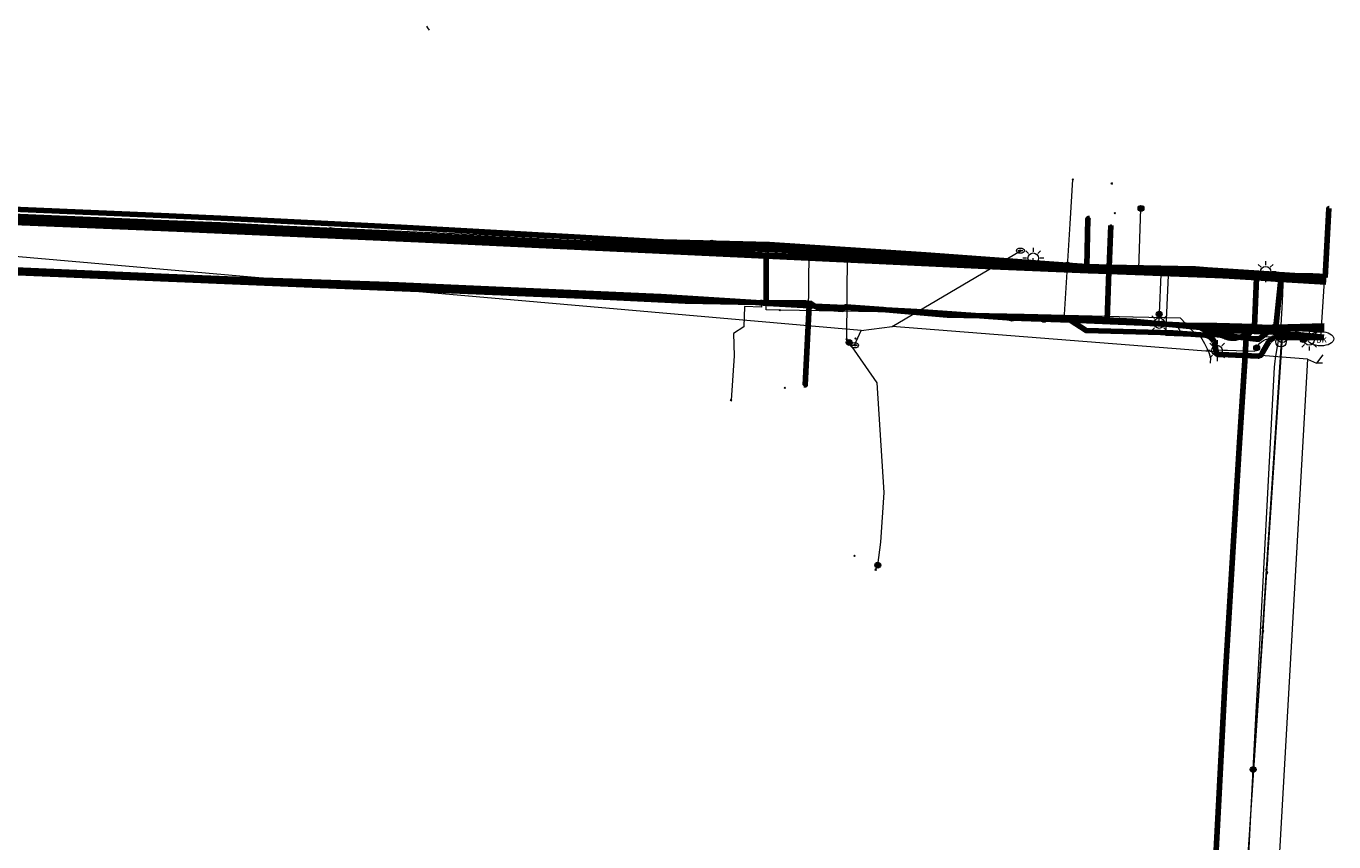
# Model space of a CAD drawing. Extents: x 168205 to 168768, y 448681 to 449635.
# Tile 11 of 11: x 168473 to 168722, y 449471 to 449627. Entities that reach past the tile are written whole.
import ezdxf
from ezdxf.enums import TextEntityAlignment as Align
from ezdxf.lldxf.tags import DXFTag

# ---------------------------------------------------------------- set-up
doc = ezdxf.new("R2010")
doc.units = 0
doc.layers.get('0').update_dxf_attribs({"lineweight": 0})
for name, color, linetype, lineweight, true_color in [('B-WE-KL-DATA_DFN PA CIRCET NEDERLAND-G', 3, 'KL-DATA-N', 18, 0x00ff00), ('B-WE-KL-DATA_EUROFIBER NEDERLAND BV-G', 3, 'KL-DATA-N', 18, 0x00ff00), ('B-WE-KL-DATA_HULPSTUK_KPN BV-S', 3, 'Continuous', 25, 0x00ff00), ('B-WE-KL-DATA_KABELBED_KPN BV-G', 3, 'Continuous', 100, 0x00ff00), ('B-WE-KL-DATA_MANTELBUIS_ASBESTCEMENT_100_KPN BV-G', 3, 'Continuous', 100, 0x00ff00), ('B-WE-KL-DATA_MANTELBUIS_STAAL_106_KPN BV-G', 3, 'Continuous', 100, 0x00ff00), ('B-WE-KL-DATA_MANTELBUIS_STAAL_125_KPN BV-G', 3, 'Continuous', 100, 0x00ff00), ('B-WE-KL-DATA_MANTELBUIS_STAAL_150_KPN BV-G', 3, 'Continuous', 100, 0x00ff00), ('B-WE-KL-ET_LS_HULPSTUK_LIANDER NV PAC 2AI68G2-S', 190, 'Continuous', 25, 0x7f00ff), ('B-WE-KL-ET_LS_HULPSTUK_STEDIN NETBEHEER BV-S', 190, 'Continuous', 25, 0x7f00ff), ('B-WE-KL-ET_LS_LIANDER NV PAC 2AI68G2-G', 190, 'KL-LS-N', 18, 0x7f00ff), ('B-WE-KL-ET_LS_OV_LICHTMAST_LIANDER NV PAC 2AI68G2-S', 190, 'Continuous', 25, 0x7f00ff), ('B-WE-KL-ET_LS_STEDIN NETBEHEER BV-G', 190, 'KL-LS-N', 18, 0x7f00ff), ('B-WE-KL-GAS_LD_HULPSTUK_LIANDER NV PAC 2AI68G2-S', 40, 'Continuous', 25, 0xffbf00), ('B-WE-KL-GAS_LD_POLYETHEEN_25_LIANDER NV PAC 2AI68G2-G', 40, 'KL-GAS-LD-N', 18, 0xffbf00), ('B-WE-KL-GAS_LD_SLAGVAST PVC_110_LIANDER NV PAC 2AI68G2-G', 40, 'KL-GAS-LD-N', 18, 0xffbf00), ('B-WE-KL-GAS_LD_SLAGVAST PVC_50_LIANDER NV PAC 2AI68G2-G', 40, 'KL-GAS-LD-N', 18, 0xffbf00), ('B-WE-KL-GAS_LD_SLAGVAST PVC_75_LIANDER NV PAC 2AI68G2-G', 40, 'KL-GAS-LD-N', 18, 0xffbf00), ('B-WE-KL-WATER_110_VITENS-G', 5, 'KL-WATER-N', 18, 0x0000ff), ('B-WE-KL-WATER_HULPSTUK_VITENS-S', 5, 'Continuous', 25, 0x0000ff), ('B-WE-KL-WATER_MANTELBUIS_VITENS-G', 5, 'Continuous', 100, 0x0000ff), ('B-WE-KL-WATER_VITENS-S', 5, 'Continuous', 25, 0x0000ff), ('B-WE-RI-DRUK_OVERIG_60_GEMEENTE VEENENDAAL-G', 6, 'RI-PERS', 18, 0xff00ff), ('B-WE-RI-DRUK_POLYETHYLEEN PE_60_GEMEENTE VEENENDAAL-G', 6, 'RI-PERS', 18, 0xff00ff), ('B-WE-RI-DRUK_POLYETHYLEEN PE_70_GEMEENTE VEENENDAAL-G', 6, 'RI-PERS', 18, 0xff00ff), ('B-WE-RI-PERSLEIDING_HULPSTUK_GEMEENTE VEENENDAAL-S', 6, 'Continuous', 25, 0xff00ff)]:
    doc.layers.add(name, color=color, linetype=linetype, lineweight=lineweight, true_color=true_color)
for name, color, linetype, lineweight in [('B-WE-KL-OVERIG_HULPSTUK-S', 8, 'Continuous', 25), ('B-WE-KL-OVERIG_RIJKSWATERSTAAT OOST NEDERLAND-G', 8, 'Continuous', 18), ('B-WE-OG-INFO_KPN BV-S', 7, 'Continuous', 25), ('B-WE-OG-INFO_LIANDER NV PAC 2AI68G2-G', 7, 'Continuous', 18), ('B-WE-OG-INFO_VITENS-S', 7, 'Continuous', 25)]:
    doc.layers.add(name, color=color, linetype=linetype, lineweight=lineweight)
doc.styles.add('NLCS-ISO', font='NLCS-ISO.ttf')
doc.styles.get("Standard").update_dxf_attribs({"font": 'iso.shx'})
tags = doc.linetypes.add('KL-DATA-N', pattern='A,4,-1,[101,NLCS.SHX,S=0.5,R=0,X=0,Y=0],-1,4,-1,["D",Standard,S=1,R=0,X=-0.25,Y=-0.5],-1.5', length=12.5).pattern_tags.tags
tags[18] = DXFTag(74, 10)
tags = doc.linetypes.add('KL-GAS-LD-N', pattern='A,4,-1,[69,NLCS.SHX,S=0.5,R=0,X=0,Y=0],-1,4,-1,["L",Standard,S=1,R=0,X=0.25,Y=-0.5],-2', length=13).pattern_tags.tags
tags[18] = DXFTag(74, 10)
tags = doc.linetypes.add('KL-LS-N', pattern='A,4,-1,[103,NLCS.SHX,S=0.75,R=0,X=0,Y=0],-1,4,-1,["L",Standard,S=1,R=0,X=0,Y=-0.5],-2', length=13).pattern_tags.tags
tags[18] = DXFTag(74, 10)
doc.linetypes.add('KL-WATER-N', pattern='A,7,-0.5,[168,NLCS.SHX,S=0.75,R=0,X=0.75,Y=0],-2', length=9.5)
tags = doc.linetypes.add('RI-PERS', pattern='A,7,-2,["P",Standard,S=1.8,R=0,X=-0.5,Y=-0.9],-2,7,-2,[102,NLCS.SHX,S=1,R=180,X=0,Y=0],-2', length=22).pattern_tags.tags
tags[6] = DXFTag(74, 10)

# ---------------------------------------------------------------- blocks, each defined once
blk = doc.blocks.new('SKL-WTB_HULP_MOF-SO')
at = {"linetype": 'ByBlock', "lineweight": 18}
h = blk.add_hatch(color=0, dxfattribs=at)
h.dxf.hatch_style = 1
h.paths.add_polyline_path([(-0.5625, 0, 1), (0.5625, 0, 1)])
at = {"color": 0, "linetype": 'ByBlock', "lineweight": 18}
blk.add_circle((0, 0), 0.5625, dxfattribs=at)
at = {"color": 0, "linetype": 'ByBlock', "lineweight": 18, "style": 'NLCS-ISO', "flags": 1}
for tag, p in [('TYPE', (1.5, 0)), ('OMSCHRIJVING', (1.5, -3)), ('LABEL', (1.5, -1.5))]:
    blk.add_attdef(tag, p, '', height=1, dxfattribs=at)
blk = doc.blocks.new('SKL-WTB_HULP_OVERIG-SO')
at = {"color": 0, "linetype": 'ByBlock', "lineweight": 18}
for points in [[(-0.14, 0.14), (0.14, -0.14)], [(0.14, 0.14), (-0.14, -0.14)]]:
    blk.add_lwpolyline(points, dxfattribs=at)
at = {"color": 0, "linetype": 'ByBlock', "lineweight": 18, "style": 'NLCS-ISO', "flags": 1}
for tag, p in [('TYPE', (1.5, 0)), ('OMSCHRIJVING', (1.5, -3)), ('LABEL', (1.5, -1.5))]:
    blk.add_attdef(tag, p, '', height=1, dxfattribs=at)
blk = doc.blocks.new('SKL-WTB_HULP_T STUK-SO')
at = {"color": 0, "linetype": 'ByBlock', "lineweight": 18}
blk.add_circle((0, 0), 1, dxfattribs=at)
at = {"color": 0, "linetype": 'ByBlock', "lineweight": -2, "style": 'NLCS-ISO'}
blk.add_text('T', height=1, dxfattribs=at).set_placement((0, 0), align=Align.MIDDLE_CENTER)
at = {"color": 0, "linetype": 'ByBlock', "lineweight": 18, "style": 'NLCS-ISO', "flags": 1}
for tag, p in [('TYPE', (1.5, 0)), ('OMSCHRIJVING', (1.5, -3)), ('LABEL', (1.5, -1.5))]:
    blk.add_attdef(tag, p, '', height=1, dxfattribs=at)
blk = doc.blocks.new('SKL-ET_OV_LICHTMAST-SO')
at = {"color": 0, "linetype": 'ByBlock', "lineweight": 18}
for points in [[(-1.25, 0), (-2, 0)], [(-1.41, 1.41), (-0.88, 0.88)], [(0, 2), (0, 1.25)], [(0.88, 0.88), (1.41, 1.41)], [(2, 0), (1.25, 0)], [(-1.41, -1.41), (-0.88, -0.88)], [(0, -1.25), (0, -2)], [(0.88, -0.88), (1.41, -1.41)]]:
    blk.add_lwpolyline(points, dxfattribs=at)
blk.add_circle((0, 0), 1, dxfattribs=at)
blk = doc.blocks.new('SKL-WTB_HULP_AFSLUITER-SO')
at = {"color": 0, "linetype": 'ByBlock', "lineweight": 18}
blk.add_lwpolyline([(0, 0.8), (0, -0.8)], dxfattribs=at)
blk.add_circle((0, 0), 1, dxfattribs=at)
at = {"color": 0, "linetype": 'ByBlock', "lineweight": 18, "style": 'NLCS-ISO', "flags": 1}
for tag, p in [('TYPE', (1.5, 0)), ('OMSCHRIJVING', (1.5, -3)), ('LABEL', (1.5, -1.5))]:
    blk.add_attdef(tag, p, '', height=1, dxfattribs=at)
blk = doc.blocks.new('SKL-WATER_BRANDKRAAN_BRANDPUT-SO')
at = {"color": 0, "linetype": 'ByBlock', "lineweight": 18}
blk.add_ellipse((0, 0), major_axis=(2.5, 0), ratio=0.54, dxfattribs=at)
at = {"color": 0, "linetype": 'ByBlock', "lineweight": 18, "style": 'NLCS-ISO'}
blk.add_text('bk', height=1.5, dxfattribs=at).set_placement((0.16, 0), align=Align.MIDDLE_CENTER)
blk = doc.blocks.new('SRI-HULP_OVERIG-SO')
at = {"color": 0, "linetype": 'ByBlock', "lineweight": 18}
for points in [[(-0.14, 0.14), (0.14, -0.14)], [(0.14, 0.14), (-0.14, -0.14)]]:
    blk.add_lwpolyline(points, dxfattribs=at)
at = {"color": 0, "linetype": 'ByBlock', "lineweight": 18, "style": 'NLCS-ISO', "flags": 1}
for tag, p in [('TYPE', (1.5, 0)), ('OMSCHRIJVING', (1.5, -3)), ('LABEL', (1.5, -1.5))]:
    blk.add_attdef(tag, p, '', height=1, dxfattribs=at)
blk = doc.blocks.new('SRI-HULP_MANGAT-SO')
at = {"linetype": 'ByBlock', "lineweight": 18}
h = blk.add_hatch(color=0, dxfattribs=at)
h.dxf.hatch_style = 1
edge = h.paths.add_edge_path()
edge.add_arc((0.38, 0), 0.0646, -90, 90, ccw=False)
edge.add_line((0.38, -0.06), (-0.38, -0.06))
edge.add_arc((-0.38, 0), 0.0646, 90, 270, ccw=False)
edge.add_line((-0.38, 0.06), (0.38, 0.06))
at = {"color": 0, "linetype": 'ByBlock', "lineweight": 18}
blk.add_lwpolyline([(0.38, 0.06, -1), (0.38, -0.06), (-0.38, -0.06, -1), (-0.38, 0.06)], format="xyb", close=True, dxfattribs=at)
blk.add_ellipse((0, 0), major_axis=(-0.75, 0), ratio=0.666667, dxfattribs=at)
at = {"color": 0, "linetype": 'ByBlock', "lineweight": 18, "style": 'NLCS-ISO', "flags": 1}
for tag, p in [('TYPE', (1.75, 0)), ('OMSCHRIJVING', (1.75, -3)), ('LABEL', (1.75, -1.5))]:
    blk.add_attdef(tag, p, '', height=1, dxfattribs=at)
blk = doc.blocks.new('SOG-INFO_OVERIG-SO')
at = {"color": 0, "linetype": 'ByBlock', "lineweight": 18}
for points in [[(-0.14, 0.14), (0.14, -0.14)], [(0.14, 0.14), (-0.14, -0.14)]]:
    blk.add_lwpolyline(points, dxfattribs=at)
at = {"color": 0, "linetype": 'ByBlock', "lineweight": 18, "style": 'NLCS-ISO', "flags": 1}
for tag, p in [('TYPE', (1.5, 0)), ('OMSCHRIJVING', (1.5, -3)), ('LABEL', (1.5, -1.5))]:
    blk.add_attdef(tag, p, '', height=1, dxfattribs=at)

msp = doc.modelspace()

# ---------------------------------------------------------------- linework, layer by layer
at = {"layer": 'B-WE-KL-DATA_DFN PA CIRCET NEDERLAND-G', "flags": 128}
for points in [[(168363.48, 449595.12), (168377.74, 449594.65), (168398.52, 449593.62), (168419.31, 449592.84), (168440.54, 449591.99), (168459.94, 449590.93), (168480.83, 449589.95), (168502.48, 449588.96), (168522.69, 449588.09), (168543.15, 449587.31), (168563.89, 449586.43), (168583.99, 449585.03), (168603.64, 449584.13), (168618.2, 449583.5)], [(168618.2, 449583.5), (168619.99, 449583.43)], [(168619.97, 449582.68), (168619.99, 449583.43)], [(168619.99, 449583.43), (168624.54, 449583.23), (168644.63, 449582.3), (168664.07, 449581.49), (168666.46, 449581.23), (168669.22, 449581.19)], [(168669.11, 449580.45), (168669.22, 449581.19)], [(168669.22, 449581.19), (168671.13, 449581.16), (168686.27, 449580.48), (168705.73, 449579.51), (168717.67, 449579.52)], [(168717.67, 449579.52), (168720.24, 449579.4)], [(168717.67, 449579.52), (168720.24, 449579.4)]]:
    msp.add_lwpolyline(points, dxfattribs=at)
at = {"layer": 'B-WE-KL-DATA_EUROFIBER NEDERLAND BV-G', "flags": 128}
for points in [[(168720.2, 449578.64), (168668.8, 449581.2), (168649.3, 449582.4), (168614.2, 449584.2), (168499.9, 449589), (168361.9, 449595), (168305.4, 449598.3), (168236.1, 449601.1), (168233.77, 449600.88)], [(168233.77, 449600.88), (168236.1, 449601.1), (168305.4, 449598.3), (168320.2, 449597.4), (168361.9, 449595), (168368, 449594.7), (168499.9, 449589), (168614.2, 449584.2), (168649.3, 449582.4), (168668.8, 449581.2), (168720.2, 449578.64)], [(168720.2, 449578.64), (168668.8, 449581.2), (168649.3, 449582.4), (168614.2, 449584.2), (168499.9, 449589), (168368, 449594.7), (168361.9, 449595), (168320.2, 449597.4), (168305.4, 449598.3), (168236.1, 449601.1), (168233.77, 449600.88)]]:
    msp.add_lwpolyline(points, dxfattribs=at)
at = {"layer": 'B-WE-KL-DATA_KABELBED_KPN BV-G', "flags": 128}
for points in [[(168674.96, 449580.83), (168674.66, 449580.85), (168670.96, 449581.12), (168670.95, 449581.12), (168644.05, 449583.09), (168614.25, 449585.01), (168594.11, 449585.57), (168544.18, 449588.34), (168509.92, 449590.05), (168500, 449590.48), (168444.95, 449592.83), (168395, 449594.82), (168361.96, 449595.94), (168328.54, 449597.42), (168315.07, 449597.67), (168294.89, 449598.04), (168286.02, 449598.41)], [(168286.02, 449598.41), (168289.49, 449597.79), (168317.66, 449596.8), (168328.52, 449596.42), (168361.93, 449594.94), (168394.95, 449593.62), (168444.9, 449591.53), (168500, 449589.18), (168509.86, 449588.76), (168544.12, 449586.95), (168594.07, 449584.67), (168614.22, 449584.11), (168644.02, 449582.49), (168674.31, 449580.86), (168674.66, 449580.84), (168674.96, 449580.83)], [(168500.06, 449588.01), (168500, 449588.01), (168465.77, 449589.41), (168367.99, 449593.63), (168329.86, 449594.88), (168328.5, 449594.92), (168317.75, 449596.77)], [(168317.75, 449596.77), (168367.99, 449594.03), (168499.95, 449588.59)], [(168720.04, 449578.76), (168720.04, 449578.77), (168720.69, 449591.86), (168720.75, 449591.86)], [(168499.95, 449588.59), (168500, 449588.59), (168614.19, 449583.01), (168674.95, 449580.63), (168678.89, 449580.45), (168698.86, 449579.58), (168707, 449579.22)], [(168670.95, 449581.12), (168670.96, 449581.12), (168674.31, 449580.86), (168674.66, 449580.84), (168674.66, 449580.84), (168674.66, 449580.85), (168674.89, 449589.97), (168675.19, 449589.96)], [(168678.51, 449570.67), (168678.87, 449579.88), (168678.89, 449580.45), (168678.9, 449580.74), (168679.21, 449588.65)], [(168265.47, 449588.35), (168294.41, 449587.15), (168323.08, 449586.37), (168326.3, 449586.28), (168328.31, 449586.22), (168328.39, 449586.22), (168361.65, 449584.75), (168363.71, 449584.66), (168394.52, 449583.43), (168444.48, 449581.34), (168500, 449578.97), (168514.35, 449578.35), (168543.68, 449577.35), (168593.62, 449575.14), (168611.7, 449573.96), (168613.91, 449573.82), (168621.85, 449573.38), (168622.92, 449573.32), (168628.6, 449573.01), (168636.44, 449572.59), (168643.55, 449572.2), (168654.3, 449571.43), (168660.42, 449570.99), (168671.51, 449570.63)], [(168499.95, 449578.45), (168479.02, 449579.35), (168379.08, 449583.36), (168363.7, 449584.18), (168326.29, 449586.2), (168323.08, 449586.37), (168319.53, 449586.56), (168318.01, 449586.62), (168317.37, 449588.07), (168317.37, 449588.07)], [(168500.06, 449588.01), (168547.51, 449585.94), (168656.72, 449580.79), (168674.93, 449580.03), (168678.87, 449579.88), (168700.65, 449579.07), (168706.98, 449578.83), (168711.64, 449578.66), (168720.19, 449578.34)], [(168697.59, 449580.24), (168695.26, 449580.4), (168678.9, 449580.74), (168674.96, 449580.83)], [(168697.59, 449580.24), (168720.04, 449578.77), (168720.21, 449578.76)], [(168697.59, 449580.24), (168698.86, 449579.58), (168699.77, 449579.11), (168700.63, 449579.07), (168700.65, 449579.07), (168706.98, 449578.67), (168711.61, 449578.39), (168720.17, 449577.86)], [(168706.56, 449569.18), (168706.57, 449569.39), (168706.98, 449578.67), (168706.98, 449578.83), (168707, 449579.22)], [(168707, 449579.22), (168711.68, 449579.02)], [(168711.68, 449579.02), (168711.64, 449578.66), (168711.61, 449578.39), (168710.65, 449569.29)], [(168720.2, 449578.65), (168711.68, 449579.02)], [(168499.95, 449578.45), (168500, 449578.45), (168528.83, 449577.21), (168578.79, 449575.2), (168598.27, 449574.22), (168611.7, 449573.96), (168613.91, 449573.91), (168621.13, 449573.9), (168622.16, 449573.81), (168622.92, 449573.32), (168623.41, 449573.01), (168628.2, 449572.67), (168628.6, 449573.01), (168628.8, 449573.18), (168635.92, 449572.63), (168636.44, 449572.59), (168648.18, 449571.58), (168654.3, 449571.43), (168674.62, 449570.93), (168678.51, 449570.67)], [(168621.85, 449573.38), (168621.85, 449573.38), (168621.11, 449558.3), (168620.81, 449558.32)], [(168695.54, 449569.64), (168694.86, 449569.64), (168689.7, 449569.87), (168674.62, 449570.53), (168671.51, 449570.63)], [(168719.74, 449567.35), (168710.94, 449567.35), (168710.91, 449567.35), (168710.74, 449567.35), (168710.58, 449567.33), (168710.42, 449567.29), (168710.26, 449567.24), (168710.11, 449567.18), (168709.96, 449567.1), (168709.82, 449567.02), (168709.68, 449566.92), (168709.56, 449566.81), (168709.45, 449566.68), (168709.35, 449566.55), (168709.26, 449566.42), (168708.1, 449564.46), (168708.06, 449564.36), (168708.01, 449564.28), (168707.96, 449564.19), (168707.89, 449564.11), (168707.82, 449564.04), (168707.75, 449563.97), (168707.67, 449563.91), (168707.58, 449563.86), (168707.49, 449563.82), (168707.39, 449563.78), (168707.3, 449563.76), (168704.79, 449563.87), (168700.11, 449564.07), (168699.68, 449564.1), (168699.64, 449564.1), (168699.6, 449564.11), (168699.57, 449564.12), (168699.53, 449564.13), (168699.49, 449564.15), (168699.46, 449564.17), (168699.43, 449564.19), (168699.4, 449564.22), (168699.38, 449564.25), (168699.35, 449564.28), (168699.33, 449564.31), (168699.31, 449564.34), (168699.3, 449564.38), (168699.28, 449564.41), (168699.27, 449564.45), (168699.27, 449564.49), (168699.27, 449564.53), (168699.27, 449564.57), (168698.94, 449566.41), (168698.86, 449566.59), (168698.76, 449566.76), (168698.65, 449566.92), (168698.53, 449567.07), (168698.39, 449567.2), (168698.25, 449567.33), (168698.09, 449567.44), (168697.92, 449567.54), (168697.75, 449567.62), (168697.57, 449567.69), (168697.38, 449567.74), (168697.19, 449567.77), (168691.02, 449568.2), (168674.56, 449568.63), (168671.51, 449570.63)], [(168678.51, 449570.67), (168683.45, 449570.46), (168689.7, 449569.87), (168696.21, 449569.26), (168698.97, 449569)], [(168710.19, 449569.22), (168709.35, 449569.26), (168708.03, 449569.31), (168707.01, 449569.38), (168706.57, 449569.39), (168699.43, 449569.61), (168699, 449569.62), (168695.54, 449569.64)], [(168697.1, 449568.74), (168696.21, 449569.26), (168695.54, 449569.64)], [(168697.1, 449568.74), (168698.94, 449567.92), (168700.33, 449567.77), (168703.76, 449567.39), (168705, 449567.25), (168706.9, 449567.04), (168707.14, 449567.01), (168707.39, 449566.98), (168709.19, 449568.42), (168710.19, 449569.22)], [(168719.74, 449567.37), (168709.56, 449568.41), (168709.19, 449568.42), (168709.17, 449568.42), (168706.56, 449568.49), (168705.94, 449568.51), (168705.6, 449568.52), (168699.21, 449568.69), (168697.1, 449568.74)], [(168697.26, 449568.74), (168706.56, 449568.49), (168709.17, 449568.42)], [(168698.97, 449569), (168699.09, 449568.84), (168699.21, 449568.69), (168699.46, 449568.42), (168699.73, 449568.18), (168700.02, 449567.96), (168700.33, 449567.77), (168700.65, 449567.6), (168700.97, 449567.47), (168701.31, 449567.36), (168701.66, 449567.27), (168702.01, 449567.22), (168702.36, 449567.2), (168702.71, 449567.2), (168703.07, 449567.23), (168703.42, 449567.3), (168703.76, 449567.39), (168704.1, 449567.51), (168704.43, 449567.66), (168704.75, 449567.84), (168705.05, 449568.04), (168705.33, 449568.27), (168705.6, 449568.52), (168705.78, 449568.72), (168705.96, 449568.94), (168706.12, 449569.17)], [(168698.97, 449569), (168706.12, 449569.17)], [(168707.01, 449569.38), (168699.43, 449569.61)], [(168700.86, 449500.01), (168700.98, 449502.45), (168703.68, 449546.31), (168704.79, 449563.87), (168705, 449567.25), (168705.02, 449567.5), (168705.94, 449568.51), (168706.56, 449569.18)], [(168706.12, 449569.17), (168706.12, 449569.17), (168706.56, 449569.18)], [(168706.56, 449569.18), (168706.56, 449569.18), (168709.35, 449569.26), (168710.64, 449569.29)], [(168719.8, 449568.8), (168710.19, 449569.22)], [(168710.64, 449569.29), (168710.65, 449569.29), (168719.83, 449569.52)], [(168698.94, 449567.92), (168706.9, 449567.04), (168707.14, 449567.01), (168707.39, 449566.98)], [(168707.27, 449563.76), (168700.11, 449564.07), (168699.71, 449564.09)], [(168687.88, 449267.09), (168687.88, 449267.09), (168688.96, 449287.16), (168694.18, 449389.89), (168697.76, 449440.57), (168700.86, 449500), (168700.86, 449500.01)]]:
    msp.add_lwpolyline(points, dxfattribs=at)
at = {"layer": 'B-WE-KL-DATA_MANTELBUIS_ASBESTCEMENT_100_KPN BV-G', "flags": 128}
msp.add_lwpolyline([(168707.01, 449569.38), (168699.43, 449569.61)], dxfattribs=at)
at = {"layer": 'B-WE-KL-DATA_MANTELBUIS_STAAL_106_KPN BV-G', "flags": 128}
msp.add_lwpolyline([(168707.27, 449563.76), (168700.11, 449564.07), (168699.71, 449564.09)], dxfattribs=at)
at = {"layer": 'B-WE-KL-DATA_MANTELBUIS_STAAL_125_KPN BV-G', "flags": 128}
msp.add_lwpolyline([(168698.94, 449567.92), (168706.9, 449567.04), (168707.14, 449567.01), (168707.39, 449566.98)], dxfattribs=at)
at = {"layer": 'B-WE-KL-DATA_MANTELBUIS_STAAL_150_KPN BV-G', "flags": 128}
msp.add_lwpolyline([(168697.26, 449568.74), (168706.56, 449568.49), (168709.17, 449568.42)], dxfattribs=at)
at = {"layer": 'B-WE-KL-ET_LS_LIANDER NV PAC 2AI68G2-G', "flags": 128}
for points in [[(168530.77, 449587.72), (168368.02, 449595.13), (168361.95, 449595.41), (168336.66, 449596.56), (168334.66, 449596.65), (168333.96, 449596.69)], [(168684.55, 449580.42), (168684.97, 449591.91)], [(168530.77, 449587.72), (168614.21, 449583.91), (168621.79, 449583.53), (168629.08, 449583.17), (168664.42, 449581.42), (168679.49, 449580.67), (168684.55, 449580.42), (168690.45, 449580.13), (168708.67, 449579.22), (168710.82, 449579.12)], [(168621.79, 449583.53), (168621.53, 449560.09), (168620.92, 449560.1)], [(168629.08, 449583.17), (168628.92, 449566.99), (168629.46, 449566.37)], [(168664.42, 449581.42), (168664.47, 449582.42)], [(168690.45, 449580.13), (168688.76, 449579.34), (168688.45, 449571.97), (168688.44, 449571.77)], [(168706.32, 449485.06), (168706.89, 449495.97), (168707.16, 449500.5), (168710.38, 449561.69), (168710.44, 449562.28), (168710.5, 449562.83), (168710.58, 449563.34), (168710.66, 449563.8), (168711.65, 449569.65), (168711.88, 449574.11), (168712.02, 449577.4), (168712.05, 449577.95), (168712.06, 449578.31), (168712.03, 449578.47), (168711.92, 449578.59), (168711.76, 449578.69), (168710.82, 449579.12)], [(168708.67, 449579.22), (168708.69, 449579.84)], [(168710.82, 449579.12), (168720.2, 449578.65)], [(168688.44, 449571.77), (168688.38, 449570.18), (168688.45, 449570.06)], [(168688.45, 449570.06), (168688.53, 449570.18), (168688.53, 449570.24), (168696.09, 449569.94), (168696.25, 449569.91), (168696.42, 449569.84), (168696.6, 449569.75), (168697.28, 449569.36), (168697.63, 449569.06)], [(168697.63, 449569.06), (168697.7, 449568.96), (168697.79, 449568.83), (168697.82, 449568.79), (168697.86, 449568.72), (168697.89, 449568.68), (168698.14, 449568.36), (168698.37, 449568.03)], [(168634.89, 449523.98), (168635.46, 449528.33), (168636.11, 449537.81), (168634.78, 449558.67), (168629.46, 449566.37)], [(168698.37, 449568.03), (168698.58, 449567.68), (168698.77, 449567.31), (168698.93, 449566.95), (168699.07, 449566.57), (168699.19, 449566.19), (168699.28, 449565.81), (168699.34, 449565.43), (168699.38, 449565.04), (168699.39, 449564.94), (168699.46, 449564.85)], [(168706.98, 449565.36), (168707.05, 449565.5), (168707.29, 449565.88), (168707.57, 449566.22), (168707.9, 449566.52), (168708.27, 449566.77), (168708.67, 449566.96), (168709.09, 449567.1), (168709.53, 449567.17), (168709.97, 449567.19), (168711.16, 449567.14), (168711.37, 449567.13), (168715.86, 449566.93)], [(168715.86, 449566.93), (168716.96, 449566.88)], [(168706.98, 449565.36), (168706.76, 449564.94), (168706.62, 449564.65), (168699.54, 449564.94), (168699.46, 449564.85)], [(168634.89, 449523.98), (168634.48, 449523.12)], [(168699.87, 449368.81), (168700.92, 449387.19), (168701.2, 449392.07), (168701.35, 449396.97), (168701.39, 449398.04), (168703.77, 449438.59), (168704.1, 449444.58), (168704.86, 449456.9), (168704.96, 449458.99), (168706.32, 449485.06)]]:
    msp.add_lwpolyline(points, dxfattribs=at)
at = {"layer": 'B-WE-KL-ET_LS_STEDIN NETBEHEER BV-G', "flags": 128}
for points in [[(168455.43, 449590.13), (168455.86, 449590.71), (168457.12, 449590.66), (168480.03, 449589.61), (168480.41, 449588.99)], [(168480.41, 449588.99), (168480.83, 449589.57), (168481.8, 449589.53), (168496.07, 449588.91)], [(168496.07, 449588.91), (168505.01, 449588.51), (168505.38, 449587.9)], [(168505.38, 449587.9), (168505.81, 449588.48), (168506.67, 449588.44), (168529.98, 449587.37), (168530.36, 449586.75)], [(168530.36, 449586.75), (168530.78, 449587.33), (168531.49, 449587.3), (168554.96, 449586.31), (168555.33, 449585.69)], [(168555.33, 449585.69), (168555.76, 449586.28), (168556.51, 449586.24), (168579.94, 449585.25), (168580.31, 449584.63)], [(168580.31, 449584.63), (168580.74, 449585.22), (168581.41, 449585.19), (168604.92, 449584.19), (168605.29, 449583.58)], [(168605.29, 449583.58), (168605.72, 449584.16), (168606.72, 449584.12), (168614.01, 449583.81), (168619.9, 449583.51), (168620.27, 449582.89)], [(168620.27, 449582.89), (168620.7, 449583.47), (168644.87, 449582.25), (168645.24, 449581.63)], [(168645.24, 449581.63), (168645.67, 449582.21), (168674.88, 449580.73), (168682, 449580.34), (168682.37, 449579.72)], [(168682.37, 449579.72), (168682.8, 449580.29), (168690.58, 449579.87)], [(168690.58, 449579.87), (168690.16, 449579.22), (168689.67, 449567.79), (168696.32, 449567.51), (168697.07, 449566.2), (168697.83, 449564.63), (168698.2, 449563.43), (168698.15, 449562.43)], [(168690.58, 449579.87), (168706.06, 449579.01), (168707.87, 449578.91), (168708.24, 449578.29)], [(168708.24, 449578.29), (168708.67, 449578.87), (168720.19, 449578.24)]]:
    msp.add_lwpolyline(points, dxfattribs=at)
at = {"layer": 'B-WE-KL-GAS_LD_POLYETHEEN_25_LIANDER NV PAC 2AI68G2-G', "flags": 128}
for points in [[(168670.33, 449570.7), (168671.52, 449588.98), (168672, 449597.42)], [(168719.18, 449567.24), (168720.75, 449591.91)], [(168612.8, 449574.28), (168612.75, 449573.1), (168609.56, 449573.23), (168609.4, 449569.35), (168607.43, 449568.11), (168607.6, 449563.82), (168606.98, 449555.38)]]:
    msp.add_lwpolyline(points, dxfattribs=at)
at = {"layer": 'B-WE-KL-GAS_LD_SLAGVAST PVC_110_LIANDER NV PAC 2AI68G2-G', "flags": 128}
msp.add_lwpolyline([(168708.2, 449511.41), (168708.56, 449516.81), (168708.94, 449522.59)], dxfattribs=at)
at = {"layer": 'B-WE-KL-GAS_LD_SLAGVAST PVC_50_LIANDER NV PAC 2AI68G2-G', "flags": 128}
msp.add_lwpolyline([(168691.24, 449569.89), (168674.62, 449570.43), (168670.33, 449570.7), (168613.92, 449574.22), (168612.8, 449574.28), (168612.61, 449574.3)], dxfattribs=at)
at = {"layer": 'B-WE-KL-GAS_LD_SLAGVAST PVC_75_LIANDER NV PAC 2AI68G2-G', "flags": 128}
for points in [[(168711.87, 449567.37), (168692.86, 449567.7), (168691.74, 449569.88), (168691.24, 449569.89)], [(168708.94, 449522.59), (168711.87, 449567.37)], [(168719.73, 449567.23), (168719.18, 449567.24), (168711.87, 449567.37)], [(168701.47, 449407.27), (168704.53, 449456.45), (168704.66, 449458.48), (168708.2, 449511.41)]]:
    msp.add_lwpolyline(points, dxfattribs=at)
at = {"layer": 'B-WE-KL-OVERIG_RIJKSWATERSTAAT OOST NEDERLAND-G', "flags": 128}
msp.add_lwpolyline([(168549.04, 449626.62), (168549.25, 449626.32), (168549.56, 449625.87)], dxfattribs=at)
msp.add_lwpolyline([(168549.04, 449626.62), (168549.25, 449626.32), (168549.56, 449625.87)], dxfattribs=at)
at = {"layer": 'B-WE-KL-WATER_110_VITENS-G', "flags": 128}
for points in [[(168711.67, 449567.32), (168695.47, 449567.84), (168692.49, 449571.01), (168683.49, 449571.22), (168683.41, 449571.22), (168662.73, 449571.71), (168646.11, 449572.05), (168616.25, 449572.53), (168613.64, 449572.57), (168613.65, 449574), (168613.68, 449583.27), (168613.68, 449584.02), (168591.43, 449585.42), (168478.69, 449590.4), (168399.27, 449593.79), (168368.02, 449595.07), (168345.12, 449595.99)], [(168711.62, 449566.52), (168708.82, 449523.07)], [(168711.67, 449567.32), (168711.62, 449566.52)], [(168719.17, 449567.08), (168711.67, 449567.32)], [(168719.72, 449567.06), (168719.19, 449567.08), (168719.17, 449567.08)], [(168708.82, 449523.07), (168708.11, 449511.98)], [(168708.11, 449511.98), (168700.18, 449389.01), (168698.06, 449329.3), (168697.93, 449312.88), (168697.13, 449307.62), (168694.73, 449276.56), (168693.79, 449264.33)]]:
    msp.add_lwpolyline(points, dxfattribs=at)
at = {"layer": 'B-WE-KL-WATER_MANTELBUIS_VITENS-G', "flags": 128}
msp.add_lwpolyline([(168613.65, 449574), (168613.68, 449583.27)], dxfattribs=at)
at = {"layer": 'B-WE-OG-INFO_LIANDER NV PAC 2AI68G2-G', "flags": 128}
msp.add_lwpolyline([(168708.03, 449508.9), (168708.56, 449516.81), (168708.94, 449522.59), (168709.1, 449525.07)], dxfattribs=at)
at = {"layer": 'B-WE-RI-DRUK_OVERIG_60_GEMEENTE VEENENDAAL-G', "flags": 128}
msp.add_lwpolyline([(168716.67, 449563.23), (168718.38, 449562.47)], dxfattribs=at)
at = {"layer": 'B-WE-RI-DRUK_POLYETHYLEEN PE_60_GEMEENTE VEENENDAAL-G', "flags": 128}
for points in [[(168637.63, 449569.39), (168662.03, 449583.86)], [(168630.49, 449565.85), (168631.75, 449568.67)], [(168719.6, 449564.04), (168718.38, 449562.47)], [(168716.67, 449563.23), (168707.26, 449397.85)], [(168719.53, 449562.42), (168718.38, 449562.47)]]:
    msp.add_lwpolyline(points, dxfattribs=at)
at = {"layer": 'B-WE-RI-DRUK_POLYETHYLEEN PE_70_GEMEENTE VEENENDAAL-G', "flags": 128}
for points in [[(168631.75, 449568.67), (168308.93, 449596.88)], [(168631.75, 449568.67), (168637.63, 449569.39)], [(168716.67, 449563.23), (168637.63, 449569.39)]]:
    msp.add_lwpolyline(points, dxfattribs=at)

# ---------------------------------------------------------------- block references
at = {"layer": 'B-WE-KL-DATA_HULPSTUK_KPN BV-S'}
for name, p in [('SKL-WTB_HULP_OVERIG-SO', (168499.95, 449588.59)), ('SKL-WTB_HULP_OVERIG-SO', (168499.95, 449588.59)), ('SKL-WTB_HULP_OVERIG-SO', (168675.19, 449589.96)), ('SKL-WTB_HULP_OVERIG-SO', (168679.21, 449588.65)), ('SKL-WTB_HULP_OVERIG-SO', (168500.06, 449588.01)), ('SKL-WTB_HULP_OVERIG-SO', (168500.06, 449588.01)), ('SKL-WTB_HULP_MOF-SO', (168603.31, 449585.31)), ('SKL-WTB_HULP_MOF-SO', (168670.95, 449581.12)), ('SKL-WTB_HULP_OVERIG-SO', (168670.95, 449581.12)), ('SKL-WTB_HULP_OVERIG-SO', (168499.95, 449578.45)), ('SKL-WTB_HULP_OVERIG-SO', (168499.95, 449578.45)), ('SKL-WTB_HULP_OVERIG-SO', (168674.96, 449580.83)), ('SKL-WTB_HULP_OVERIG-SO', (168674.96, 449580.83)), ('SKL-WTB_HULP_OVERIG-SO', (168674.96, 449580.83)), ('SKL-WTB_HULP_OVERIG-SO', (168697.59, 449580.24)), ('SKL-WTB_HULP_OVERIG-SO', (168697.59, 449580.24)), ('SKL-WTB_HULP_OVERIG-SO', (168697.59, 449580.24)), ('SKL-WTB_HULP_OVERIG-SO', (168707, 449579.22)), ('SKL-WTB_HULP_OVERIG-SO', (168707, 449579.22)), ('SKL-WTB_HULP_OVERIG-SO', (168707, 449579.22)), ('SKL-WTB_HULP_OVERIG-SO', (168711.68, 449579.02)), ('SKL-WTB_HULP_OVERIG-SO', (168711.68, 449579.02)), ('SKL-WTB_HULP_OVERIG-SO', (168711.68, 449579.02)), ('SKL-WTB_HULP_OVERIG-SO', (168720.04, 449578.76)), ('SKL-WTB_HULP_MOF-SO', (168621.55, 449573.4)), ('SKL-WTB_HULP_OVERIG-SO', (168621.85, 449573.38)), ('SKL-WTB_HULP_MOF-SO', (168660.42, 449570.99)), ('SKL-WTB_HULP_MOF-SO', (168666.52, 449570.79)), ('SKL-WTB_HULP_OVERIG-SO', (168671.51, 449570.63)), ('SKL-WTB_HULP_OVERIG-SO', (168671.51, 449570.63)), ('SKL-WTB_HULP_OVERIG-SO', (168671.51, 449570.63)), ('SKL-WTB_HULP_OVERIG-SO', (168678.51, 449570.67)), ('SKL-WTB_HULP_OVERIG-SO', (168678.51, 449570.67)), ('SKL-WTB_HULP_OVERIG-SO', (168678.51, 449570.67)), ('SKL-WTB_HULP_MOF-SO', (168689.11, 449569.9)), ('SKL-WTB_HULP_OVERIG-SO', (168695.54, 449569.64)), ('SKL-WTB_HULP_OVERIG-SO', (168695.54, 449569.64)), ('SKL-WTB_HULP_OVERIG-SO', (168695.54, 449569.64)), ('SKL-WTB_HULP_OVERIG-SO', (168697.1, 449568.74)), ('SKL-WTB_HULP_OVERIG-SO', (168697.1, 449568.74)), ('SKL-WTB_HULP_OVERIG-SO', (168697.1, 449568.74)), ('SKL-WTB_HULP_OVERIG-SO', (168698.97, 449569)), ('SKL-WTB_HULP_OVERIG-SO', (168698.97, 449569)), ('SKL-WTB_HULP_OVERIG-SO', (168698.97, 449569)), ('SKL-WTB_HULP_OVERIG-SO', (168706.12, 449569.17)), ('SKL-WTB_HULP_OVERIG-SO', (168706.12, 449569.17)), ('SKL-WTB_HULP_OVERIG-SO', (168706.12, 449569.17)), ('SKL-WTB_HULP_OVERIG-SO', (168706.56, 449569.18)), ('SKL-WTB_HULP_OVERIG-SO', (168706.56, 449569.18)), ('SKL-WTB_HULP_OVERIG-SO', (168706.56, 449569.18)), ('SKL-WTB_HULP_OVERIG-SO', (168706.56, 449569.18)), ('SKL-WTB_HULP_MOF-SO', (168710.19, 449569.22)), ('SKL-WTB_HULP_OVERIG-SO', (168710.19, 449569.22)), ('SKL-WTB_HULP_OVERIG-SO', (168710.19, 449569.22)), ('SKL-WTB_HULP_OVERIG-SO', (168710.19, 449569.22)), ('SKL-WTB_HULP_OVERIG-SO', (168710.64, 449569.29)), ('SKL-WTB_HULP_OVERIG-SO', (168710.64, 449569.29)), ('SKL-WTB_HULP_OVERIG-SO', (168710.65, 449569.29)), ('SKL-WTB_HULP_MOF-SO', (168711.58, 449569.16)), ('SKL-WTB_HULP_MOF-SO', (168713.1, 449569.09)), ('SKL-WTB_HULP_MOF-SO', (168714.51, 449569.03)), ('SKL-WTB_HULP_MOF-SO', (168714.79, 449569.02)), ('SKL-WTB_HULP_OVERIG-SO', (168620.81, 449558.32)), ('SKL-WTB_HULP_OVERIG-SO', (168700.86, 449500.01)), ('SKL-WTB_HULP_OVERIG-SO', (168700.86, 449500.01))]:
    msp.add_blockref(name, p, dxfattribs=at)
at = {"layer": 'B-WE-KL-ET_LS_HULPSTUK_LIANDER NV PAC 2AI68G2-S'}
for name, p in [('SKL-WTB_HULP_OVERIG-SO', (168680, 449591)), ('SKL-WTB_HULP_MOF-SO', (168684.97, 449591.91)), ('SKL-WTB_HULP_MOF-SO', (168530.77, 449587.72)), ('SKL-WTB_HULP_MOF-SO', (168621.79, 449583.53)), ('SKL-WTB_HULP_MOF-SO', (168629.08, 449583.17)), ('SKL-WTB_HULP_MOF-SO', (168664.42, 449581.42)), ('SKL-WTB_HULP_MOF-SO', (168684.55, 449580.42)), ('SKL-WTB_HULP_MOF-SO', (168690.45, 449580.13)), ('SKL-WTB_HULP_MOF-SO', (168708.67, 449579.22)), ('SKL-WTB_HULP_MOF-SO', (168710.82, 449579.12)), ('SKL-WTB_HULP_MOF-SO', (168688.44, 449571.77)), ('SKL-WTB_HULP_MOF-SO', (168697.63, 449569.06)), ('SKL-WTB_HULP_MOF-SO', (168629.46, 449566.37)), ('SKL-WTB_HULP_OVERIG-SO', (168630.66, 449567.12)), ('SKL-WTB_HULP_MOF-SO', (168698.37, 449568.03)), ('SKL-WTB_HULP_MOF-SO', (168715.86, 449566.93)), ('SKL-WTB_HULP_MOF-SO', (168706.98, 449565.36)), ('SKL-WTB_HULP_OVERIG-SO', (168620.92, 449560.1)), ('SKL-WTB_HULP_MOF-SO', (168634.89, 449523.98)), ('SKL-WTB_HULP_OVERIG-SO', (168634.48, 449523.12)), ('SKL-WTB_HULP_MOF-SO', (168706.32, 449485.06))]:
    msp.add_blockref(name, p, dxfattribs=at)
at = {"layer": 'B-WE-KL-ET_LS_HULPSTUK_STEDIN NETBEHEER BV-S'}
for p in [(168496.07, 449588.91), (168690.58, 449579.87)]:
    msp.add_blockref('SKL-WTB_HULP_MOF-SO', p, dxfattribs=at)
at = {"layer": 'B-WE-KL-ET_LS_OV_LICHTMAST_LIANDER NV PAC 2AI68G2-S'}
for p in [(168664.47, 449582.42), (168708.69, 449579.84), (168688.45, 449570.06), (168716.96, 449566.88), (168699.46, 449564.85)]:
    msp.add_blockref('SKL-ET_OV_LICHTMAST-SO', p, dxfattribs=at)
at = {"layer": 'B-WE-KL-GAS_LD_HULPSTUK_LIANDER NV PAC 2AI68G2-S'}
for name, p in [('SKL-WTB_HULP_OVERIG-SO', (168672, 449597.42)), ('SKL-WTB_HULP_OVERIG-SO', (168612.61, 449574.3)), ('SKL-WTB_HULP_OVERIG-SO', (168612.8, 449574.28)), ('SKL-WTB_HULP_OVERIG-SO', (168670.33, 449570.7)), ('SKL-WTB_HULP_OVERIG-SO', (168691.24, 449569.89)), ('SKL-WTB_HULP_T STUK-SO', (168711.87, 449567.37)), ('SKL-WTB_HULP_OVERIG-SO', (168719.18, 449567.24)), ('SKL-WTB_HULP_OVERIG-SO', (168606.98, 449555.38)), ('SKL-WTB_HULP_OVERIG-SO', (168708.94, 449522.59)), ('SKL-WTB_HULP_OVERIG-SO', (168708.2, 449511.41))]:
    msp.add_blockref(name, p, dxfattribs=at)
at = {"layer": 'B-WE-KL-OVERIG_HULPSTUK-S'}
msp.add_blockref('SKL-WTB_HULP_OVERIG-SO', (168628.93, 449566.97), dxfattribs=at)
at = {"layer": 'B-WE-KL-WATER_HULPSTUK_VITENS-S'}
for name, p in [('SKL-WTB_HULP_OVERIG-SO', (168616.25, 449572.53)), ('SKL-WTB_HULP_AFSLUITER-SO', (168711.62, 449566.52)), ('SKL-WTB_HULP_OVERIG-SO', (168708.82, 449523.07)), ('SKL-WTB_HULP_OVERIG-SO', (168708.11, 449511.98))]:
    msp.add_blockref(name, p, dxfattribs=at)
at = {"layer": 'B-WE-KL-WATER_VITENS-S'}
msp.add_blockref('SKL-WATER_BRANDKRAAN_BRANDPUT-SO', (168719.17, 449567.08), dxfattribs=at)
at = {"layer": 'B-WE-OG-INFO_KPN BV-S'}
for p in [(168679.39, 449596.66), (168630.48, 449525.77)]:
    msp.add_blockref('SOG-INFO_OVERIG-SO', p, dxfattribs=at)
at = {"layer": 'B-WE-OG-INFO_VITENS-S'}
msp.add_blockref('SOG-INFO_OVERIG-SO', (168617.22, 449557.74), dxfattribs=at)
at = {"layer": 'B-WE-RI-PERSLEIDING_HULPSTUK_GEMEENTE VEENENDAAL-S'}
for name, p in [('SRI-HULP_MANGAT-SO', (168662.03, 449583.86)), ('SRI-HULP_OVERIG-SO', (168662.03, 449583.86)), ('SRI-HULP_MANGAT-SO', (168630.49, 449565.85)), ('SRI-HULP_OVERIG-SO', (168630.49, 449565.85))]:
    msp.add_blockref(name, p, dxfattribs=at)

doc.saveas('drawing.dxf')
